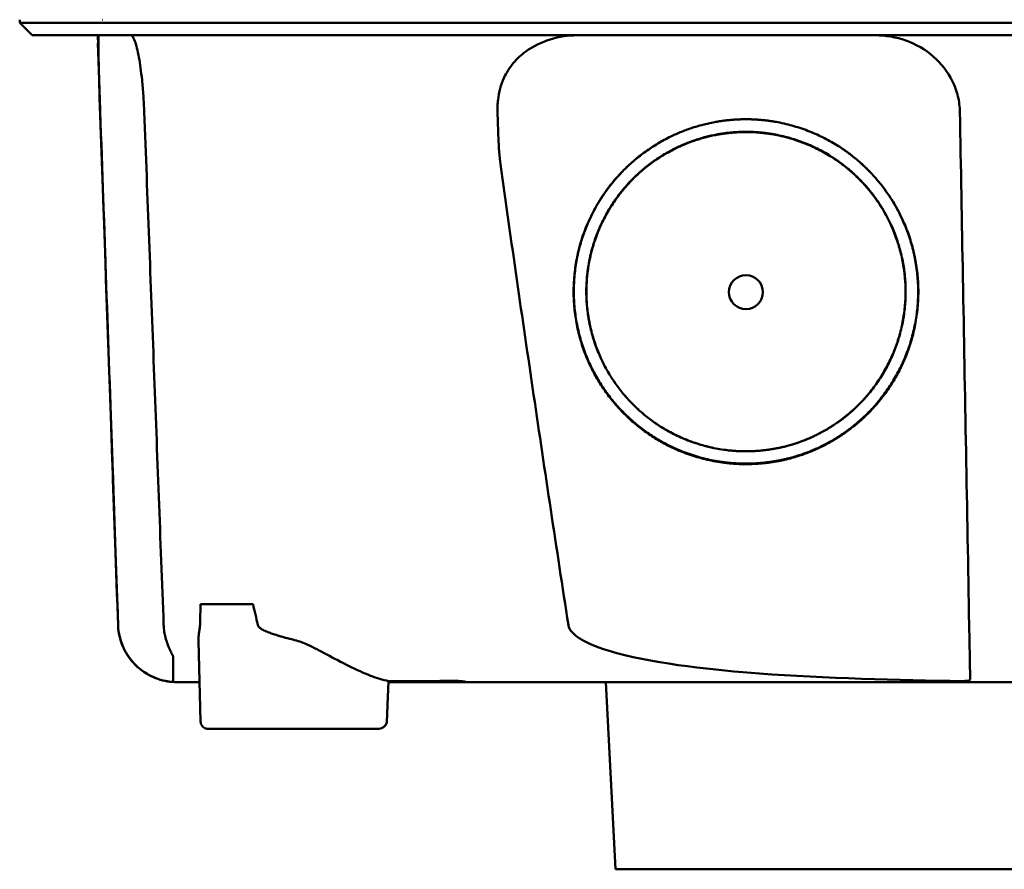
# Model space of a CAD drawing. Header units: millimetres. Extents: x 195 to 395, y 86 to 379.
# Tile 2 of 8: x 217 to 280, y 281 to 336. Entities that reach past the tile are written whole.
import ezdxf

# ---------------------------------------------------------------- set-up
doc = ezdxf.new("R2010")
doc.units = ezdxf.units.MM
doc.layers.add('Visible (ISO)', color=7, linetype='Continuous', lineweight=50)

msp = doc.modelspace()

# ---------------------------------------------------------------- linework, layer by layer
at = {"layer": 'Visible (ISO)'}
for p, q in [((216.675, 335.793), (216.675, 335.994)), ((217.48, 334.988), (216.675, 335.793)), ((222.049, 335.994), (222.026, 335.994)), ((221.714, 334.485), (221.738, 334.485)), ((228.353, 298.269), (231.741, 298.269)), ((232.703, 296.468), (232.703, 296.47)), ((232.717, 296.464), (232.717, 296.463)), ((228.352, 290.71), (228.223, 295.899)), ((245.02, 293.239), (240.481, 293.239)), ((245.02, 293.239), (245.019, 293.316)), ((255.14, 281.162), (254.507, 293.239)), ((239.762, 290.221), (228.823, 290.221)), ((334.355, 281.162), (255.14, 281.162))]:
    msp.add_line(p, q, dxfattribs=at)
for centre, major_axis, ratio, start_param, end_param in [((164.88, 335.239), (-100.955, 2891.748), 0.019629, 4.711443, 4.711617), ((245.119, 293.239), (0.392, 0), 0.000189, 0.428233, 0.567381)]:
    msp.add_ellipse(centre, major_axis=major_axis, ratio=ratio, start_param=start_param, end_param=end_param, dxfattribs=at)
msp.add_ellipse((263.562, 318.412), major_axis=(0, 1.097), ratio=0.999962, dxfattribs=at)
for points, degree, knots in [([(233.104, 335.793), (232.819, 335.793), (232.536, 335.793), (231.738, 335.793), (231.403, 335.793), (230.857, 335.793), (230.643, 335.793), (230.171, 335.793), (229.913, 335.793), (229.317, 335.793), (228.982, 335.793), (228.52, 335.793), (228.388, 335.793), (227.769, 335.793), (227.302, 335.793), (226.705, 335.793), (226.556, 335.793), (226.178, 335.793), (225.954, 335.793), (225.57, 335.793), (225.409, 335.793), (224.79, 335.792), (224.368, 335.793), (223.888, 335.793), (223.788, 335.793), (223.562, 335.793), (223.438, 335.793), (223.144, 335.793), (222.981, 335.793), (222.706, 335.793), (222.591, 335.793), (222.418, 335.793), (222.354, 335.793), (222.007, 335.793), (221.674, 335.793), (221.074, 335.793), (220.701, 335.793), (219.889, 335.793), (219.468, 335.793), (218.876, 335.793), (218.675, 335.793), (218.275, 335.793), (218.081, 335.793), (217.704, 335.793), (217.528, 335.793), (217.204, 335.793), (217.063, 335.793), (216.83, 335.793), (216.747, 335.793), (216.685, 335.793), (216.675, 335.793), (216.675, 335.793)], 3, [0.000001, 0.000001, 0.000001, 0.000001, 0.08808, 0.08808, 0.153158, 0.153158, 0.19567, 0.19567, 0.24803, 0.24803, 0.3189, 0.3189, 0.34781, 0.34781, 0.455565, 0.455565, 0.492277, 0.492277, 0.550462, 0.550462, 0.594927, 0.594927, 0.725708, 0.725708, 0.761138, 0.761138, 0.809194, 0.809194, 0.881386, 0.881386, 0.94288, 0.94288, 0.982933, 0.982933, 1.178377, 1.178377, 1.561095, 1.561095, 2.071598, 2.071598, 2.3634, 2.3634, 2.696721, 2.696721, 3.077716, 3.077716, 3.511094, 3.511094, 4.007579, 4.007579, 4.251218, 4.251218, 4.251218, 4.251218]), ([(372.819, 335.793), (372.819, 335.793), (372.791, 335.793), (372.642, 335.793), (372.475, 335.793), (371.961, 335.793), (371.591, 335.793), (370.88, 335.793), (370.607, 335.793), (369.984, 335.793), (369.63, 335.793), (368.835, 335.793), (368.389, 335.793), (367.77, 335.793), (367.507, 335.793), (367.301, 335.793), (367.228, 335.793), (367.021, 335.793), (366.875, 335.793), (366.626, 335.793), (366.537, 335.793), (366.292, 335.793), (366.129, 335.793), (365.771, 335.793), (365.575, 335.793), (365.195, 335.793), (365.014, 335.793), (364.554, 335.793), (364.266, 335.792), (363.745, 335.793), (363.52, 335.793), (363.06, 335.793), (362.825, 335.793), (362.434, 335.793), (362.283, 335.793), (361.937, 335.793), (361.742, 335.793), (361.285, 335.793), (361.02, 335.793), (360.579, 335.793), (360.405, 335.793), (359.837, 335.793), (359.433, 335.793), (357.691, 335.792), (356.965, 335.793), (352.602, 335.793), (350.1, 335.793), (345.236, 335.793), (342.874, 335.793), (336.075, 335.793), (331.622, 335.793), (325.196, 335.793), (323.235, 335.793), (319.437, 335.793), (317.599, 335.793), (314.033, 335.793), (312.304, 335.793), (304.092, 335.793), (297.597, 335.793), (288.662, 335.793), (286.222, 335.793), (279.513, 335.793), (275.248, 335.793), (269.398, 335.793), (267.804, 335.793), (263.427, 335.793), (260.647, 335.793), (253.711, 335.793), (249.564, 335.793), (241.304, 335.793), (237.192, 335.793), (233.104, 335.793)], 3, [4.259276, 4.259276, 4.259276, 4.259276, 4.670353, 4.670353, 5.333093, 5.333093, 6.087544, 6.087544, 6.48643, 6.48643, 6.916955, 6.916955, 7.375465, 7.375465, 7.508459, 7.508459, 7.569769, 7.569769, 7.664913, 7.664913, 7.713725, 7.713725, 7.791614, 7.791614, 7.873119, 7.873119, 7.940289, 7.940289, 8.037054, 8.037054, 8.105988, 8.105988, 8.173685, 8.173685, 8.21539, 8.21539, 8.267249, 8.267249, 8.334795, 8.334795, 8.377608, 8.377608, 8.47358, 8.47358, 8.783476, 8.783476, 9.196774, 9.196774, 9.584439, 9.584439, 10.310287, 10.310287, 10.628298, 10.628298, 10.925673, 10.925673, 11.204895, 11.204895, 12.251527, 12.251527, 12.644845, 12.644845, 13.333545, 13.333545, 13.591652, 13.591652, 14.043256, 14.043256, 14.721038, 14.721038, 15.399535, 15.399535, 15.399535, 15.399535]), ([(233.297, 334.988), (233.279, 334.988), (233.262, 334.988), (233.244, 334.988), (233.232, 334.988), (233.22, 334.988), (233.208, 334.988), (233.174, 334.988), (233.141, 334.988), (233.108, 334.988), (233.074, 334.988), (233.041, 334.988), (233.008, 334.988), (232.939, 334.988), (232.871, 334.988), (232.803, 334.988), (232.734, 334.988), (232.666, 334.988), (232.598, 334.988), (232.426, 334.988), (232.253, 334.988), (232.083, 334.988), (231.914, 334.988), (231.743, 334.988), (231.575, 334.988), (231.24, 334.988), (230.906, 334.988), (230.582, 334.988), (229.933, 334.988), (229.301, 334.988), (228.707, 334.988), (228.113, 334.988), (227.544, 334.988), (227.019, 334.988), (226.494, 334.988), (226.001, 334.988), (225.557, 334.988), (225.114, 334.988), (224.709, 334.988), (224.357, 334.988), (224.005, 334.988), (223.697, 334.988), (223.445, 334.988), (223.32, 334.988), (223.205, 334.988), (223.105, 334.988), (223.056, 334.988), (223.009, 334.988), (222.965, 334.988), (222.944, 334.988), (222.923, 334.988), (222.903, 334.988), (222.893, 334.988), (222.883, 334.988), (222.873, 334.988), (222.869, 334.988), (222.864, 334.988), (222.859, 334.988), (222.855, 334.988), (222.85, 334.988), (222.845, 334.988), (222.843, 334.988), (222.84, 334.988), (222.838, 334.988), (222.834, 334.988), (222.829, 334.988), (222.825, 334.988), (222.821, 334.988), (222.816, 334.988), (222.812, 334.988), (222.803, 334.988), (222.795, 334.988), (222.786, 334.988), (222.769, 334.988), (222.752, 334.988), (222.735, 334.988), (222.7, 334.988), (222.666, 334.988), (222.632, 334.988), (222.564, 334.988), (222.497, 334.988), (222.43, 334.988), (222.297, 334.988), (222.167, 334.988), (222.039, 334.988), (221.783, 334.988), (221.538, 334.988), (221.304, 334.988), (220.842, 334.988), (220.42, 334.988), (220.041, 334.988), (219.662, 334.988), (219.325, 334.988), (219.03, 334.988), (218.44, 334.988), (218.017, 334.988), (217.764, 334.988), (217.575, 334.988), (217.48, 334.988), (217.48, 334.988)], 3, [0, 0, 0, 0, 0.00005479, 0.00005479, 0.00005479, 0.00009238, 0.00009238, 0.00009238, 0.0001964, 0.0001964, 0.0001964, 0.00030042, 0.00030042, 0.00030042, 0.00051448, 0.00051448, 0.00051448, 0.00072853, 0.00072853, 0.00072853, 0.00127035, 0.00127035, 0.00127035, 0.00181217, 0.00181217, 0.00181217, 0.00289581, 0.00289581, 0.00289581, 0.00506308, 0.00506308, 0.00506308, 0.00723036, 0.00723036, 0.00723036, 0.00939764, 0.00939764, 0.00939764, 0.01156492, 0.01156492, 0.01156492, 0.0137322, 0.0137322, 0.0137322, 0.01481584, 0.01481584, 0.01481584, 0.01535766, 0.01535766, 0.01535766, 0.01562857, 0.01562857, 0.01562857, 0.01576402, 0.01576402, 0.01576402, 0.01583175, 0.01583175, 0.01583175, 0.01589948, 0.01589948, 0.01589948, 0.01593706, 0.01593706, 0.01593706, 0.0160022, 0.0160022, 0.0160022, 0.01606733, 0.01606733, 0.01606733, 0.0161976, 0.0161976, 0.0161976, 0.01645814, 0.01645814, 0.01645814, 0.01697921, 0.01697921, 0.01697921, 0.01802136, 0.01802136, 0.01802136, 0.02010566, 0.02010566, 0.02010566, 0.02427426, 0.02427426, 0.02427426, 0.03250315, 0.03250315, 0.03250315, 0.04073203, 0.04073203, 0.04073203, 0.0571898, 0.0571898, 0.0571898, 0.06950332, 0.06950332, 0.06950332, 0.06950332]), ([(221.875, 330.042), (221.862, 330.392), (221.85, 330.741), (221.827, 331.438), (221.816, 331.783), (221.789, 332.645), (221.776, 333.129), (221.756, 333.997), (221.752, 334.358), (221.755, 334.747), (221.759, 334.851), (221.768, 334.939), (221.77, 334.958), (221.776, 334.982), (221.78, 334.988), (221.783, 334.988)], 3, [-0.7832646, -0.7832646, -0.7832646, -0.7832646, -0.67808, -0.67808, -0.5686815, -0.5686815, -0.3918502, -0.3918502, -0.1975597, -0.1975597, -0.0863588, -0.0863588, -0.041796, -0.041796, -0.000001, -0.000001, -0.000001, -0.000001]), ([(223.841, 334.988), (223.878, 334.988), (223.916, 334.963), (224.006, 334.852), (224.057, 334.749), (224.2, 334.364), (224.289, 334.005), (224.447, 333.138), (224.515, 332.651), (224.606, 331.784), (224.636, 331.439), (224.684, 330.742), (224.703, 330.393), (224.716, 330.042)], 3, [-0.7882083, -0.7882083, -0.7882083, -0.7882083, -0.7012895, -0.7012895, -0.5899546, -0.5899546, -0.394282, -0.394282, -0.2150839, -0.2150839, -0.105375, -0.105375, -0.000001, -0.000001, -0.000001, -0.000001]), ([(372.015, 334.988), (372.015, 334.988), (372.004, 334.988), (371.982, 334.988), (371.897, 334.988), (371.642, 334.988), (371.219, 334.988), (370.796, 334.988), (370.203, 334.988), (369.444, 334.988), (369.065, 334.988), (368.643, 334.988), (368.179, 334.988), (367.948, 334.988), (367.705, 334.988), (367.453, 334.988), (367.327, 334.988), (367.198, 334.988), (367.067, 334.988), (367.001, 334.988), (366.934, 334.988), (366.867, 334.988), (366.834, 334.988), (366.8, 334.988), (366.766, 334.988), (366.75, 334.988), (366.733, 334.988), (366.716, 334.988), (366.707, 334.988), (366.699, 334.988), (366.69, 334.988), (366.686, 334.988), (366.682, 334.988), (366.677, 334.988), (366.673, 334.988), (366.669, 334.988), (366.664, 334.988), (366.662, 334.988), (366.659, 334.988), (366.657, 334.988), (366.651, 334.988), (366.646, 334.988), (366.64, 334.988), (366.634, 334.988), (366.628, 334.988), (366.622, 334.988), (366.611, 334.988), (366.598, 334.988), (366.586, 334.988), (366.561, 334.988), (366.535, 334.988), (366.507, 334.988), (366.463, 334.988), (366.415, 334.988), (366.364, 334.988), (366.313, 334.988), (366.258, 334.988), (366.2, 334.988), (366.085, 334.988), (365.955, 334.988), (365.814, 334.988), (365.532, 334.988), (365.196, 334.988), (364.816, 334.988), (364.436, 334.988), (364.004, 334.988), (363.536, 334.988), (363.067, 334.988), (362.55, 334.988), (362.004, 334.988), (361.457, 334.988), (360.868, 334.988), (360.257, 334.988), (359.646, 334.988), (358.998, 334.988), (358.336, 334.988), (358.005, 334.988), (357.665, 334.988), (357.325, 334.988), (357.154, 334.988), (356.981, 334.988), (356.809, 334.988), (356.636, 334.988), (356.461, 334.988), (356.287, 334.988), (356.192, 334.988), (356.097, 334.988), (356.003, 334.988), (355.796, 334.988), (355.59, 334.988), (355.383, 334.988), (355.035, 334.988), (354.686, 334.988), (354.337, 334.988), (353.989, 334.988), (353.639, 334.988), (353.29, 334.988), (352.701, 334.988), (352.111, 334.988), (351.521, 334.988), (350.931, 334.988), (350.34, 334.988), (349.749, 334.988), (348.566, 334.988), (347.382, 334.988), (346.196, 334.988), (343.528, 334.988), (340.845, 334.988), (338.161, 334.988), (335.477, 334.988), (332.78, 334.988), (330.082, 334.988), (324.687, 334.988), (319.257, 334.988), (313.825, 334.988), (311.109, 334.988), (308.384, 334.988), (305.663, 334.988), (302.942, 334.988), (300.213, 334.988), (297.49, 334.988), (295.876, 334.988), (294.262, 334.988), (292.648, 334.988), (289.017, 334.988), (285.383, 334.988), (281.756, 334.988), (276.316, 334.988), (270.873, 334.988), (265.462, 334.988), (260.05, 334.988), (254.648, 334.988), (249.287, 334.988), (243.926, 334.988), (238.585, 334.988), (233.297, 334.988)], 3, [0.3330934, 0.3330934, 0.3330934, 0.3330934, 0.3372182, 0.3372182, 0.3372182, 0.3535986, 0.3535986, 0.3535986, 0.369979, 0.369979, 0.369979, 0.3781692, 0.3781692, 0.3781692, 0.3822643, 0.3822643, 0.3822643, 0.3843118, 0.3843118, 0.3843118, 0.3853356, 0.3853356, 0.3853356, 0.3858475, 0.3858475, 0.3858475, 0.3861034, 0.3861034, 0.3861034, 0.3862314, 0.3862314, 0.3862314, 0.3862954, 0.3862954, 0.3862954, 0.3863594, 0.3863594, 0.3863594, 0.3863968, 0.3863968, 0.3863968, 0.3864806, 0.3864806, 0.3864806, 0.3865644, 0.3865644, 0.3865644, 0.386732, 0.386732, 0.386732, 0.3870672, 0.3870672, 0.3870672, 0.3876065, 0.3876065, 0.3876065, 0.3881457, 0.3881457, 0.3881457, 0.3892243, 0.3892243, 0.3892243, 0.3913814, 0.3913814, 0.3913814, 0.3935385, 0.3935385, 0.3935385, 0.3956955, 0.3956955, 0.3956955, 0.3978526, 0.3978526, 0.3978526, 0.4000097, 0.4000097, 0.4000097, 0.4010883, 0.4010883, 0.4010883, 0.4016275, 0.4016275, 0.4016275, 0.4021668, 0.4021668, 0.4021668, 0.4024603, 0.4024603, 0.4024603, 0.4030994, 0.4030994, 0.4030994, 0.404178, 0.404178, 0.404178, 0.4052565, 0.4052565, 0.4052565, 0.4070765, 0.4070765, 0.4070765, 0.4088966, 0.4088966, 0.4088966, 0.4125367, 0.4125367, 0.4125367, 0.4207269, 0.4207269, 0.4207269, 0.4289171, 0.4289171, 0.4289171, 0.4452975, 0.4452975, 0.4452975, 0.4534877, 0.4534877, 0.4534877, 0.4616779, 0.4616779, 0.4616779, 0.4665313, 0.4665313, 0.4665313, 0.4774516, 0.4774516, 0.4774516, 0.493832, 0.493832, 0.493832, 0.5102124, 0.5102124, 0.5102124, 0.5265928, 0.5265928, 0.5265928, 0.5265928]), ([(249.34, 333.935), (249.823, 334.28), (250.36, 334.543), (251.493, 334.898), (252.086, 334.988), (252.682, 334.988)], 3, [0.0000072, 0.0000072, 0.0000072, 0.0000072, 0.18051, 0.18051, 0.3616085, 0.3616085, 0.3616085, 0.3616085]), ([(271.913, 334.988), (272.584, 334.988), (273.254, 334.874), (274.534, 334.416), (275.137, 334.07), (276.163, 333.179), (276.582, 332.646), (277.039, 331.723), (277.162, 331.385), (277.322, 330.71), (277.365, 330.377), (277.371, 330.042)], 3, [0, 0, 0, 0, 0.2022526, 0.2022526, 0.4090444, 0.4090444, 0.6109213, 0.6109213, 0.7189205, 0.7189205, 0.8198074, 0.8198074, 0.8198074, 0.8198074]), ([(247.521, 330.041), (247.518, 330.158), (247.516, 330.26), (247.531, 330.582), (247.541, 330.708), (247.613, 331.317), (247.738, 331.787), (248.101, 332.581), (248.306, 332.909), (248.783, 333.481), (249.048, 333.726), (249.34, 333.935)], 3, [-0.4690854, -0.4690854, -0.4690854, -0.4690854, -0.4101704, -0.4101704, -0.3722842, -0.3722842, -0.2256902, -0.2256902, -0.1092636, -0.1092636, 0, 0, 0, 0]), ([(223.027, 296.928), (222.903, 300.491), (222.779, 304.054), (222.655, 307.617), (222.525, 311.355), (222.395, 315.092), (222.265, 318.829), (222.135, 322.567), (222.005, 326.304), (221.875, 330.042)], 3, [0, 0, 0, 0, 0.01069684, 0.01069684, 0.01069684, 0.02191762, 0.02191762, 0.02191762, 0.0331384, 0.0331384, 0.0331384, 0.0331384]), ([(224.716, 330.042), (224.925, 324.523), (225.134, 319.004), (225.551, 307.966), (225.76, 302.447), (225.969, 296.928)], 3, [0.000001, 0.000001, 0.000001, 0.000001, 1.65717, 1.65717, 3.314339, 3.314339, 3.314339, 3.314339]), ([(247.708, 326.663), (247.648, 327.093), (247.607, 327.828), (247.556, 328.899), (247.537, 329.491), (247.521, 330.041)], 3, [-0.3221562, -0.3221562, -0.3221562, -0.3221562, -0.1651172, -0.1651172, 0, 0, 0, 0]), ([(277.371, 330.042), (277.436, 326.479), (277.5, 322.916), (277.565, 319.353), (277.633, 315.615), (277.701, 311.878), (277.769, 308.14), (277.836, 304.403), (277.904, 300.666), (277.972, 296.928)], 3, [0, 0, 0, 0, 0.01069712, 0.01069712, 0.01069712, 0.02191761, 0.02191761, 0.02191761, 0.03313809, 0.03313809, 0.03313809, 0.03313809]), ([(264.319, 307.338), (262.236, 307.196), (258.066, 308.497), (255.229, 310.921), (253.137, 313.949), (252.249, 318.165), (252.926, 322.395), (255.472, 326.513), (258.666, 328.497), (261.578, 329.565), (263.562, 329.569)], 2, [0.03406172, 0.03406172, 0.03406172, 0.03816011, 0.04263645, 0.04549412, 0.04989658, 0.05394918, 0.05830737, 0.06343865, 0.06566476, 0.06956197, 0.06956197, 0.06956197]), ([(263.562, 329.569), (265.539, 329.566), (269.552, 328.093), (272.061, 325.716), (273.986, 322.928), (274.875, 318.713), (274.198, 314.484), (271.964, 310.866), (269.45, 308.925), (266.482, 307.486), (264.319, 307.338)], 2, [0, 0, 0, 0.00390298, 0.00841504, 0.01070379, 0.01511276, 0.01917136, 0.02353598, 0.02753731, 0.02979897, 0.03406172, 0.03406172, 0.03406172]), ([(261.408, 308.367), (260.945, 308.466), (258.471, 309.238), (255.843, 311.483), (253.904, 314.289), (253.082, 318.194), (253.709, 322.112), (256.068, 325.928), (259.026, 327.765), (261.724, 328.755), (263.562, 328.758)], 2, [0.5336456, 0.5336456, 0.5336456, 0.5482507, 0.6126476, 0.6537582, 0.7170923, 0.7753934, 0.8380905, 0.9119095, 0.9439344, 1, 1, 1]), ([(264.263, 308.164), (262.335, 308.033), (258.475, 309.237), (255.849, 311.48), (253.912, 314.283), (253.09, 318.185), (253.717, 322.1), (256.074, 325.913), (259.03, 327.748), (261.726, 328.738), (263.562, 328.741)], 2, [0.03157763, 0.03157763, 0.03157763, 0.0353791, 0.03953115, 0.04218178, 0.0462653, 0.05002431, 0.05406676, 0.0588263, 0.06089113, 0.06450601, 0.06450601, 0.06450601]), ([(263.562, 328.758), (265.393, 328.756), (269.111, 327.391), (271.436, 325.189), (273.219, 322.606), (274.042, 318.701), (273.415, 314.784), (271.345, 311.432), (269.016, 309.634), (266.941, 308.628), (265.738, 308.37)], 2, [0, 0, 0, 0.0560656, 0.1208807, 0.1537582, 0.2170923, 0.2753934, 0.3380905, 0.395569, 0.4280573, 0.4663114, 0.4663114, 0.4663114]), ([(263.562, 328.741), (265.391, 328.739), (269.106, 327.375), (271.429, 325.175), (273.211, 322.594), (274.033, 318.692), (273.407, 314.778), (271.339, 311.429), (269.012, 309.633), (266.265, 308.3), (264.263, 308.164)], 2, [0, 0, 0, 0.00361833, 0.00780134, 0.00992317, 0.0140106, 0.0177732, 0.02181952, 0.02552904, 0.02762575, 0.03157763, 0.03157763, 0.03157763]), ([(264.318, 307.37), (262.238, 307.229), (258.074, 308.528), (255.24, 310.948), (253.151, 313.973), (252.264, 318.183), (252.94, 322.407), (255.4, 326.386), (257.441, 327.731)], 2, [0.489291, 0.489291, 0.489291, 0.5482507, 0.6126476, 0.6537582, 0.7170923, 0.7753934, 0.8380905, 0.907437, 0.907437, 0.907437]), ([(269.674, 327.741), (270.486, 327.206), (272.05, 325.724), (273.973, 322.94), (274.86, 318.73), (274.184, 314.507), (271.953, 310.893), (269.442, 308.955), (266.478, 307.518), (264.318, 307.37)], 2, [0.0927794, 0.0927794, 0.0927794, 0.1208807, 0.1537582, 0.2170923, 0.2753934, 0.3380905, 0.395569, 0.4280573, 0.489291, 0.489291, 0.489291]), ([(252.096, 296.928), (251.331, 301.875), (250.583, 306.836), (249.123, 316.741), (248.408, 321.706), (247.708, 326.663)], 3, [0.000001, 0.000001, 0.000001, 0.000001, 1.501723, 1.501723, 3.003666, 3.003666, 3.003666, 3.003666]), ([(226.845, 293.239), (226.845, 293.239), (226.844, 293.239), (226.841, 293.239), (226.837, 293.239), (226.625, 293.239), (226.415, 293.257), (226.003, 293.327), (225.799, 293.379), (225.202, 293.584), (224.821, 293.791), (224.156, 294.312), (223.864, 294.632), (223.405, 295.342), (223.233, 295.74), (223.071, 296.405), (223.034, 296.667), (223.025, 296.928)], 3, [0, 0, 0, 0, 0.0001067, 0.0001067, 0.0010833, 0.0010833, 0.0637852, 0.0637852, 0.1264875, 0.1264875, 0.2531604, 0.2531604, 0.3798375, 0.3798375, 0.5065247, 0.5065247, 0.5850504, 0.5850504, 0.5850504, 0.5850504]), ([(226.088, 293.315), (225.67, 293.4), (225.27, 293.553), (224.622, 293.936), (224.268, 294.193), (223.702, 294.861), (223.46, 295.222), (223.064, 296.248), (223.04, 296.572), (223.027, 296.928)], 3, [0.0000012, 0.0000012, 0.0000012, 0.0000012, 0.1279365, 0.1279365, 0.2253357, 0.2253357, 0.2918354, 0.2918354, 0.3734516, 0.3734516, 0.3734516, 0.3734516]), ([(226.063, 296.223), (226.036, 296.339), (226.015, 296.456), (225.976, 296.751), (225.971, 296.883), (225.969, 296.928)], 3, [-0.02266085, -0.02266085, -0.02266085, -0.02266085, -0.013594, -0.013594, -0.00000919, -0.00000919, -0.00000919, -0.00000919]), ([(234.431, 295.952), (234.411, 295.957), (234.391, 295.962), (234.371, 295.966), (234.32, 295.979), (234.271, 295.992), (234.222, 296.004), (234.089, 296.038), (233.964, 296.071), (233.845, 296.103), (233.795, 296.117), (233.747, 296.13), (233.699, 296.144), (233.62, 296.166), (233.544, 296.188), (233.471, 296.209), (233.443, 296.218), (233.415, 296.226), (233.388, 296.234), (233.363, 296.242), (233.341, 296.248), (233.312, 296.258), (233.282, 296.267), (233.253, 296.276), (233.224, 296.285), (233.167, 296.303), (233.112, 296.321), (233.059, 296.339), (233.011, 296.355), (232.964, 296.372), (232.92, 296.387), (232.867, 296.406), (232.817, 296.425), (232.77, 296.443), (232.726, 296.46), (232.672, 296.482), (232.623, 296.502), (232.574, 296.523), (232.528, 296.544), (232.484, 296.565), (232.462, 296.575), (232.44, 296.586), (232.419, 296.596), (232.411, 296.601), (232.396, 296.608), (232.382, 296.615), (232.364, 296.625), (232.347, 296.634), (232.331, 296.644), (232.274, 296.676), (232.225, 296.709), (232.186, 296.741), (232.106, 296.805), (232.06, 296.868), (232.046, 296.93)], 3, [0, 0, 0, 0, 0.0186479, 0.0186479, 0.0186479, 0.066617, 0.066617, 0.066617, 0.1962372, 0.1962372, 0.1962372, 0.25, 0.25, 0.25, 0.3400993, 0.3400993, 0.3400993, 0.375, 0.375, 0.375, 0.40625, 0.40625, 0.40625, 0.4375, 0.4375, 0.4375, 0.5, 0.5, 0.5, 0.5573513, 0.5573513, 0.5573513, 0.625, 0.625, 0.625, 0.6875, 0.6875, 0.6875, 0.75, 0.75, 0.75, 0.78125, 0.78125, 0.78125, 0.7945038, 0.7945038, 0.7945038, 0.8125, 0.8125, 0.8125, 0.875, 0.875, 0.875, 1, 1, 1, 1]), ([(277.492, 293.311), (273.435, 293.366), (268.639, 293.485), (261.644, 294.007), (257.916, 294.388), (254.503, 295.313), (253.616, 295.6), (252.75, 296.103), (252.522, 296.261), (252.286, 296.519), (252.226, 296.599), (252.139, 296.762), (252.109, 296.843), (252.096, 296.928)], 3, [0.000001, 0.000001, 0.000001, 0.000001, 1.217225, 1.217225, 2.026893, 2.026893, 2.244314, 2.244314, 2.316831, 2.316831, 2.345346, 2.345346, 2.370265, 2.370265, 2.370265, 2.370265]), ([(277.972, 296.928), (277.979, 296.541), (277.986, 296.157), (278, 295.425), (278.006, 295.081), (278.017, 294.46), (278.022, 294.187), (278.029, 293.791), (278.033, 293.584), (278.036, 293.433)], 3, [0, 0, 0, 0, 0.1160966, 0.1160966, 0.2328594, 0.2328594, 0.3505857, 0.3505857, 0.4376844, 0.4376844, 0.4376844, 0.4376844]), ([(226.063, 296.223), (226.129, 295.935), (226.22, 295.683), (226.363, 295.351), (226.41, 295.254), (226.474, 295.123), (226.499, 295.075), (226.533, 295.006), (226.544, 294.983), (226.559, 294.95), (226.564, 294.938), (226.574, 294.913), (226.577, 294.901), (226.577, 294.894)], 3, [-0.13103, -0.13103, -0.13103, -0.13103, -0.0761814, -0.0761814, -0.0464162, -0.0464162, -0.0278151, -0.0278151, -0.0168424, -0.0168424, -0.0100907, -0.0100907, -0.000001, -0.000001, -0.000001, -0.000001]), ([(228.307, 296.797), (228.295, 296.722), (228.277, 296.626), (228.257, 296.483), (228.251, 296.44), (228.241, 296.355), (228.237, 296.313), (228.234, 296.272)], 3, [0, 0, 0, 0, 0.03346541, 0.03346541, 0.04779593, 0.04779593, 0.06220327, 0.06220327, 0.06220327, 0.06220327]), ([(235.281, 295.641), (235.152, 295.699), (235.003, 295.762), (234.72, 295.869), (234.576, 295.916), (234.431, 295.952)], 3, [0.00000101, 0.00000101, 0.00000101, 0.00000101, 0.04255305, 0.04255305, 0.08473514, 0.08473514, 0.08473514, 0.08473514]), ([(235.281, 295.641), (235.994, 295.319), (236.931, 294.773), (238.417, 294.039), (238.878, 293.829), (239.725, 293.505), (240.115, 293.383), (240.484, 293.311)], 3, [-0.6560571, -0.6560571, -0.6560571, -0.6560571, -0.303448, -0.303448, -0.1436963, -0.1436963, -0.00002, -0.00002, -0.00002, -0.00002]), ([(226.577, 294.894), (226.582, 294.328), (226.585, 294.007), (226.589, 293.578), (226.59, 293.455), (226.591, 293.304), (226.591, 293.275), (226.591, 293.257), (226.591, 293.253), (226.592, 293.249), (226.592, 293.248), (226.592, 293.248)], 3, [0.000001, 0.000001, 0.000001, 0.000001, 0.791271, 0.791271, 1.77027, 1.77027, 2.851809, 2.851809, 3.272833, 3.272833, 3.64974, 3.64974, 3.64974, 3.64974]), ([(226.088, 293.315), (226.124, 293.308), (226.161, 293.301), (226.234, 293.288), (226.27, 293.283), (226.356, 293.27), (226.402, 293.265), (226.471, 293.257), (226.496, 293.255), (226.549, 293.251), (226.571, 293.249), (226.586, 293.248), (226.589, 293.248), (226.591, 293.248), (226.591, 293.248), (226.591, 293.248), (226.591, 293.248), (226.592, 293.248), (226.592, 293.248), (226.592, 293.248)], 3, [0.00000143, 0.00000143, 0.00000143, 0.00000143, 0.01110644, 0.01110644, 0.02277888, 0.02277888, 0.03978402, 0.03978402, 0.05184789, 0.05184789, 0.06999501, 0.06999501, 0.07575163, 0.07575163, 0.0777235, 0.0777235, 0.07872922, 0.07872922, 0.07961082, 0.07961082, 0.07961082, 0.07961082]), ([(228.289, 293.239), (228.046, 293.239), (227.833, 293.239), (227.651, 293.239), (227.504, 293.239), (227.376, 293.239), (227.269, 293.239), (227.182, 293.239), (227.108, 293.239), (227.047, 293.239), (226.98, 293.239), (226.93, 293.239), (226.896, 293.239), (226.879, 293.239), (226.866, 293.239), (226.858, 293.239), (226.85, 293.239), (226.845, 293.239), (226.845, 293.239), (226.845, 293.239), (226.845, 293.239), (226.845, 293.239)], 3, [0.1652728, 0.1652728, 0.1652728, 0.1652728, 0.25, 0.25, 0.25, 0.3186851, 0.3186851, 0.3186851, 0.375, 0.375, 0.375, 0.4375, 0.4375, 0.4375, 0.46875, 0.46875, 0.46875, 0.5, 0.5, 0.5, 0.500138, 0.500138, 0.500138, 0.500138]), ([(227.462, 293.239), (227.397, 293.239), (227.337, 293.239), (227.241, 293.239), (227.202, 293.239), (227.141, 293.239), (227.116, 293.239), (227.09, 293.239), (227.088, 293.239), (227.084, 293.239), (227.082, 293.239), (227.079, 293.239), (227.078, 293.239), (227.076, 293.239), (227.076, 293.239), (227.075, 293.239), (227.074, 293.239), (227.073, 293.239), (227.073, 293.239), (227.072, 293.239), (227.072, 293.239), (227.072, 293.239), (227.072, 293.239), (227.072, 293.239), (227.071, 293.239), (227.071, 293.239)], 3, [0, 0, 0, 0, 0.281081, 0.281081, 0.4918904, 0.4918904, 0.6499969, 0.6499969, 0.6648193, 0.6648193, 0.6788731, 0.6788731, 0.6859001, 0.6859001, 0.6894135, 0.6894135, 0.692927, 0.692927, 0.6964404, 0.6964404, 0.6973188, 0.6973188, 0.6981972, 0.6981972, 0.6990755, 0.6990755, 0.6990755, 0.6990755]), ([(240.484, 293.311), (241.218, 293.31), (241.956, 293.311), (243.425, 293.314), (244.162, 293.316), (244.897, 293.319)], 3, [0.0000023, 0.0000023, 0.0000023, 0.0000023, 0.2256903, 0.2256903, 0.4513465, 0.4513465, 0.4513465, 0.4513465]), ([(245.476, 293.239), (245.497, 293.239), (245.509, 293.24), (245.513, 293.244), (245.504, 293.248), (245.46, 293.261), (245.42, 293.269), (245.343, 293.283), (245.289, 293.291), (245.197, 293.302), (245.141, 293.309), (245.012, 293.317), (244.953, 293.319), (244.897, 293.319)], 3, [0.000001, 0.000001, 0.000001, 0.000001, 0.0173619, 0.0173619, 0.0347221, 0.0347221, 0.0599232, 0.0599232, 0.0984082, 0.0984082, 0.1246306, 0.1246306, 0.1453961, 0.1453961, 0.1453961, 0.1453961]), ([(245.02, 293.239), (245.033, 293.239), (245.076, 293.239), (245.221, 293.239), (245.322, 293.239), (245.45, 293.239)], 3, [0, 0, 0, 0, 0.0803335, 0.0803335, 0.1606393, 0.1606393, 0.1606393, 0.1606393]), ([(294.747, 293.239), (290.611, 293.239), (284.414, 293.239), (277.197, 293.239), (274.107, 293.239), (272.048, 293.239), (271.017, 293.239), (267.934, 293.239), (264.854, 293.239), (261.78, 293.239), (259.731, 293.239), (258.707, 293.239), (253.598, 293.239), (249.528, 293.239), (245.476, 293.239)], 3, [0, 0, 0, 0, 0.25, 0.375, 0.4375, 0.4375, 0.5, 0.5, 0.625, 0.6875, 0.6875, 0.75, 0.75, 1, 1, 1, 1]), ([(277.492, 293.311), (277.564, 293.31), (277.636, 293.311), (277.766, 293.32), (277.824, 293.326), (277.923, 293.345), (277.962, 293.357), (278.006, 293.381), (278.018, 293.391), (278.032, 293.411), (278.036, 293.422), (278.036, 293.433)], 3, [0, 0, 0, 0, 0.02165217, 0.02165217, 0.0419441, 0.0419441, 0.06198813, 0.06198813, 0.07331229, 0.07331229, 0.08402019, 0.08402019, 0.08402019, 0.08402019]), ([(228.823, 290.221), (228.78, 290.221), (228.733, 290.227), (228.641, 290.257), (228.596, 290.28), (228.514, 290.34), (228.478, 290.378), (228.417, 290.463), (228.394, 290.511), (228.362, 290.608), (228.354, 290.658), (228.352, 290.706), (228.352, 290.708), (228.352, 290.71)], 3, [0, 0, 0, 0, 0.2, 0.2, 0.397636, 0.397636, 0.591705, 0.591705, 0.791705, 0.791705, 0.991705, 0.991705, 1, 1, 1, 1]), ([(240.378, 290.71), (240.377, 290.674), (240.37, 290.638), (240.348, 290.564), (240.331, 290.528), (240.273, 290.435), (240.224, 290.384), (240.109, 290.302), (240.042, 290.27), (239.904, 290.23), (239.833, 290.221), (239.762, 290.221)], 3, [-0.08844144, -0.08844144, -0.08844144, -0.08844144, -0.0773559, -0.0773559, -0.06523718, -0.06523718, -0.0440167, -0.0440167, -0.02175474, -0.02175474, 0, 0, 0, 0])]:
    msp.add_open_spline(points, degree=degree, knots=knots, dxfattribs=at)
for points in [[(223.025, 296.928), (222.588, 309.447), (222.151, 321.966), (221.714, 334.485)], [(228.319, 296.93), (228.327, 297.393), (228.338, 297.84), (228.353, 298.269)], [(231.741, 298.269), (231.844, 297.836), (231.945, 297.39), (232.046, 296.93)], [(228.319, 296.93), (228.318, 296.886), (228.314, 296.842), (228.307, 296.797)], [(228.223, 295.899), (228.22, 296.025), (228.224, 296.149), (228.234, 296.272)]]:
    msp.add_open_spline(points, degree=3, dxfattribs=at)
msp.add_rational_spline([(240.378, 290.71), (240.431, 291.999), (240.484, 293.311)], [1.00023526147, 1.00042993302, 1.00059764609], degree=2, dxfattribs=at)

doc.saveas('drawing.dxf')
